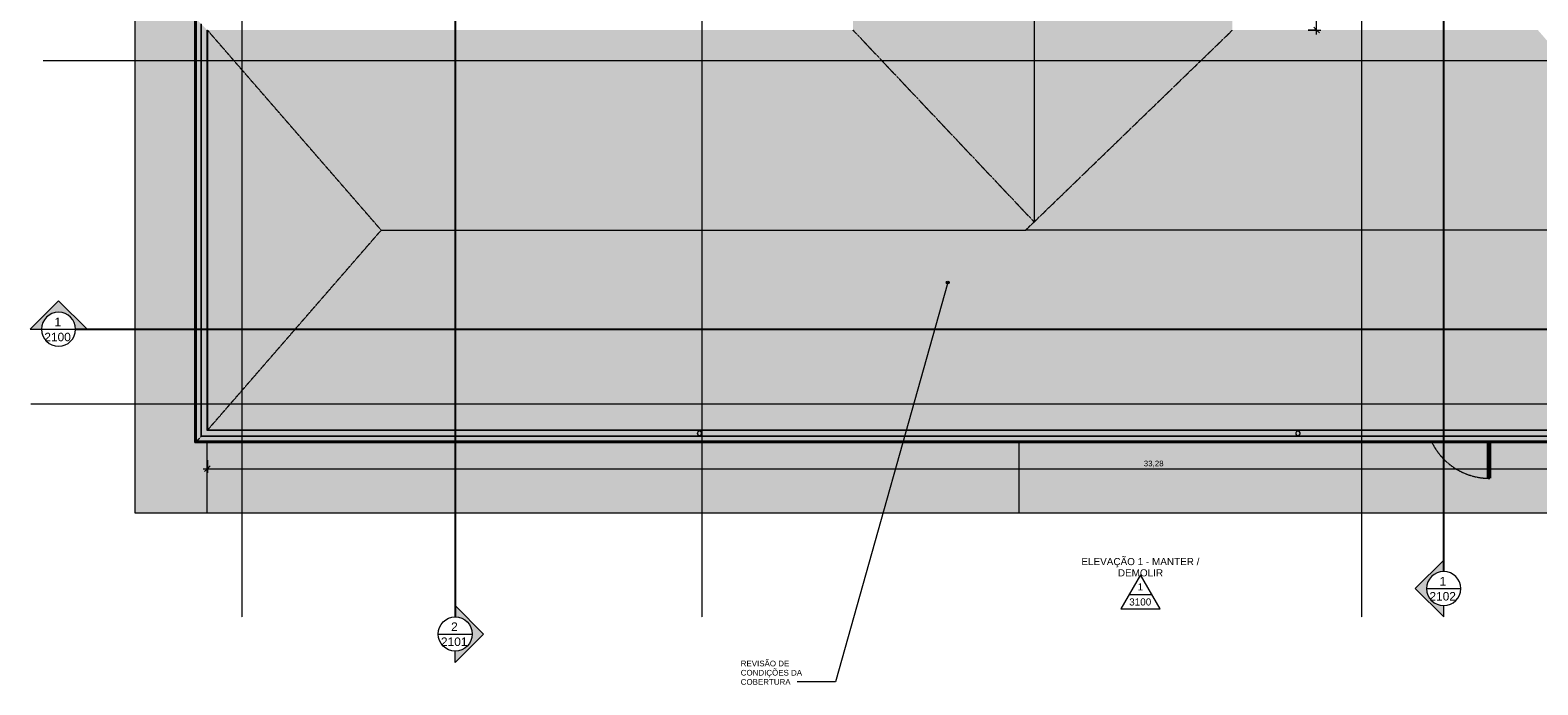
# Model space of a CAD drawing. Header units: millimetres. Extents: x -33648 to 9648, y -23114 to 4340.
# Tile 1 of 11: x -33619 to -7102, y -23114 to -11590. Entities that reach past the tile are written whole.
import ezdxf

# ---------------------------------------------------------------- set-up
doc = ezdxf.new("R2010")
doc.units = ezdxf.units.MM
doc.linetypes.add('_Tracejado médio', pattern=[4, 3, -1])
doc.linetypes.add('_Traço - ponto', pattern=[16, 12, -2, 0, -2])
for name, color, linetype, lineweight in [('A-ANNO-DIMS', 211, 'Continuous', 9), ('A-ANNO-DIMS-50', 211, 'Continuous', 9), ('A-DETL-MBND', 5, 'Continuous', 25), ('A-DOOR', 31, 'Continuous', 25), ('A-DOOR-HDLN', 31, 'Continuous', 25), ('A-GENM', 13, 'Continuous', 18), ('A-ROOF', 132, 'Continuous', 25), ('A-ROOF-OTLN', 132, 'Continuous', 25), ('A-ROOF-PATT', 132, 'Continuous', 25), ('G-ANNO-SYMB', 111, 'Continuous', 9), ('G-ANNO-TEXT', 231, 'Continuous', 9), ('S-GRID', 1, 'Continuous', 9)]:
    doc.layers.add(name, color=color, linetype=linetype, lineweight=lineweight)
doc.styles.add('Arial', font='arial.ttf', dxfattribs={"height": 125})
doc.styles.add('Arial_2', font='arial.ttf', dxfattribs={"height": 150})
doc.styles.add('Arial_3', font='arial.ttf', dxfattribs={"height": 100})
doc.dimstyles.new('Diagonal_-_2_0mm_Arial', dxfattribs={"dimscale": 304.8, "dimtxt": 102.02594, "dimasz": 0.328084, "dimexe": 0.246063, "dimexo": 0.0625, "dimgap": 0.024606, "dimtad": 1, "dimlfac": 0.001, "dimrnd": 0.01, "dimzin": 0, "dimdsep": 46, "dimtxsty": 'Arial_3', "dimblk1": 'OBLIQUE', "dimblk2": 'OBLIQUE', "dimsah": 1, "dimcen": 0.09, "dimdle": 0.246063, "dimadec": 0, "dimazin": 0, "dimtfac": 1, "dimtdec": 4, "dimtix": 1, "dimtmove": 0, "dimatfit": 3, "dimfxl": 0.492126, "dimfxlon": 1, "dimtvp": 1, "dimtolj": 1, "dimtzin": 0, "dimarcsym": 2})

# ---------------------------------------------------------------- blocks, each defined once
blk = doc.blocks.new('Generic Models 24 - Generic Models 24-3312760-PLANTA COBERTURA - MANTER _ DEMOLIR')
at = {"layer": 'A-GENM', "linetype": '_Tracejado médio'}
for points in [[(-28789, -18634), (-28788, -18634), (-28788, -18632), (-28868, -18632), (-28868, -18634), (-28793, -18634)], [(-21807, -18634), (-21806, -18634), (-21806, -18632), (-21886, -18632), (-21886, -18634), (-21811, -18634)], [(-11282, -18634), (-11281, -18634), (-11281, -18632), (-11361, -18632), (-11361, -18634), (-11286, -18634)]]:
    blk.add_hatch(color=41, dxfattribs=at).paths.add_polyline_path(points, flags=0)
h = blk.add_hatch(color=41, dxfattribs=at)
h.paths.add_polyline_path([(-21846, -18727), (-21835, -18726), (-21826, -18722), (-21817, -18715), (-21811, -18707), (-21807, -18697), (-21806, -18687), (-21807, -18677), (-21811, -18667), (-21817, -18659), (-21826, -18652), (-21835, -18648), (-21846, -18647), (-21856, -18648), (-21866, -18652), (-21874, -18659), (-21880, -18667), (-21884, -18677), (-21886, -18687), (-21884, -18697), (-21880, -18707), (-21874, -18715), (-21866, -18722), (-21856, -18726)], flags=0)
h.paths.add_polyline_path([(-21846, -18724), (-21855, -18723), (-21864, -18719), (-21872, -18713), (-21878, -18706), (-21882, -18697), (-21883, -18687), (-21882, -18677), (-21878, -18668), (-21872, -18660), (-21864, -18654), (-21855, -18651), (-21846, -18649), (-21836, -18651), (-21827, -18654), (-21819, -18660), (-21813, -18668), (-21809, -18677), (-21808, -18687), (-21809, -18697), (-21813, -18706), (-21819, -18713), (-21827, -18719), (-21836, -18723)], flags=0)
h = blk.add_hatch(color=41, dxfattribs=at)
h.paths.add_polyline_path([(-11321, -18727), (-11310, -18726), (-11301, -18722), (-11292, -18715), (-11286, -18707), (-11282, -18697), (-11281, -18687), (-11282, -18677), (-11286, -18667), (-11292, -18659), (-11301, -18652), (-11310, -18648), (-11321, -18647), (-11331, -18648), (-11341, -18652), (-11349, -18659), (-11355, -18667), (-11359, -18677), (-11361, -18687), (-11359, -18697), (-11355, -18707), (-11349, -18715), (-11341, -18722), (-11331, -18726)], flags=0)
h.paths.add_polyline_path([(-11321, -18724), (-11330, -18723), (-11339, -18719), (-11347, -18713), (-11353, -18706), (-11357, -18697), (-11358, -18687), (-11357, -18677), (-11353, -18668), (-11347, -18660), (-11339, -18654), (-11330, -18651), (-11321, -18649), (-11311, -18651), (-11302, -18654), (-11294, -18660), (-11288, -18668), (-11284, -18677), (-11283, -18687), (-11284, -18697), (-11288, -18706), (-11294, -18713), (-11302, -18719), (-11311, -18723)], flags=0)
at = {"layer": 'A-GENM', "color": 30, "linetype": '_Tracejado médio'}
for p, q in [((-28868, -18632), (-28868, -18634)), ((-28788, -18634), (-28788, -18632)), ((-21886, -18632), (-21886, -18634)), ((-21806, -18634), (-21806, -18632)), ((-11361, -18632), (-11361, -18634)), ((-11281, -18634), (-11281, -18632))]:
    blk.add_line(p, q, dxfattribs=at)
for centre, radius, start, end in [((-21846, -18687), 40, 0, 180), ((-21846, -18687), 40, 180, 0), ((-21846, -18687), 37.5, 0, 180), ((-21846, -18687), 37.5, 180, 0), ((-11321, -18687), 40, 0, 180), ((-11321, -18687), 40, 180, 0), ((-11321, -18687), 37.5, 0, 180), ((-11321, -18687), 37.5, 180, 0)]:
    blk.add_arc(centre, radius, start, end, dxfattribs=at)
blk = doc.blocks.new('PORTA - Simples - 1_20 x 2_60-3968664-PLANTA COBERTURA - MANTER _ DEMOLIR')
at = {"layer": 'A-DOOR', "color": 40, "linetype": '_Tracejado médio', "lineweight": 35}
for p, q in [((565, -460), (565, -459)), ((595, -459), (595, -460)), ((565, -1305), (565, -681)), ((595, -681), (595, -1305)), ((595, -1305), (565, -1305))]:
    blk.add_line(p, q, dxfattribs=at)
at = {"layer": 'A-DOOR-HDLN', "color": 30, "linetype": '_Tracejado médio', "lineweight": 18}
blk.add_line((-503, -461), (-504, -459), dxfattribs=at)
blk.add_arc((590, -175), 1130, 206.6234, 270.1404, dxfattribs=at)
blk = doc.blocks.new('Elevation - Elevation mark-2836346-PLANTA COBERTURA - MANTER _ DEMOLIR')
at = {"layer": 'G-ANNO-SYMB'}
for p, q in [((0, 8), (-6.93, -4)), ((6.93, -4), (0, 8)), ((4.04, 1), (-4.04, 1)), ((-6.93, -4), (6.93, -4))]:
    blk.add_line(p, q, dxfattribs=at)
blk = doc.blocks.new('Section - M_Section head ABNT-2836546-PLANTA COBERTURA - MANTER _ DEMOLIR')
at = {"layer": 'G-ANNO-SYMB'}
h = blk.add_hatch(color=256, dxfattribs=at)
edge = h.paths.add_edge_path(flags=0)
edge.add_line((-6, 10), (4, 0))
edge.add_line((4, 0), (0, 0))
edge.add_arc((-6, 0), 6, 0, 180)
edge.add_line((-12, 0), (-16, 0))
edge.add_line((-16, 0), (-6, 10))
for p, q in [((-16, 0), (-6, 10)), ((-6, 10), (-16, 0)), ((4, 0), (-6, 10)), ((4, 0), (-6, 10)), ((0, 0), (4, 0)), ((-16, 0), (-12, 0))]:
    blk.add_line(p, q, dxfattribs=at)
for start, end in [(360, 180), (0, 180), (180, 0)]:
    blk.add_arc((-6, 0), 6, start, end, dxfattribs=at)
blk = doc.blocks.new('DIMBLOCK1-PLANTA COBERTURA - MANTER _ DEMOLIR')
at = {"layer": 'A-ANNO-DIMS-50'}
for p, q in [((-30576, -19310), (2859, -19310)), ((-30501, -19160), (-30501, -19385)), ((-30501, -19310), (-30501, -19160)), ((2784, -19160), (2784, -19385)), ((2784, -19310), (2784, -19160))]:
    blk.add_line(p, q, dxfattribs=at)
at = {"layer": 'A-ANNO-DIMS-50', "lineweight": 18}
for p, q in [((-30501, -19310), (-30551, -19360)), ((-30501, -19310), (-30451, -19260)), ((2784, -19310), (2734, -19360)), ((2784, -19310), (2834, -19260))]:
    blk.add_line(p, q, dxfattribs=at)
at = {"layer": 'A-ANNO-DIMS-50', "color": 0, "insert": (-14033, -19168), "char_height": 100, "width": 418.7, "attachment_point": 1, "line_spacing_factor": 0.941778, "style": 'Arial_3'}
blk.add_mtext('33,28', dxfattribs=at)
blk = doc.blocks.new('_Oblique')
at = {"color": 0, "linetype": 'ByBlock', "lineweight": -2}
blk.add_line((-0.5, -0.5), (0.5, 0.5), dxfattribs=at)
blk = doc.blocks.new('DIMBLOCK4-PLANTA COBERTURA - MANTER _ DEMOLIR')
at = {"layer": 'A-ANNO-DIMS-50'}
for p, q in [((-11142, -6093), (-10917, -6093)), ((-10992, -6093), (-11142, -6093)), ((-10992, -11665), (-10992, -6018)), ((-11142, -11590), (-10917, -11590)), ((-10992, -11590), (-11142, -11590))]:
    blk.add_line(p, q, dxfattribs=at)
at = {"layer": 'A-ANNO-DIMS-50', "lineweight": 18}
for p, q in [((-10992, -6093), (-11042, -6043)), ((-10992, -6093), (-10942, -6143)), ((-10992, -11590), (-11042, -11540)), ((-10992, -11590), (-10942, -11640))]:
    blk.add_line(p, q, dxfattribs=at)
at = {"layer": 'A-ANNO-DIMS-50', "color": 0, "insert": (-11134, -8977), "char_height": 100, "width": 325.65, "attachment_point": 1, "rotation": 90, "line_spacing_factor": 0.941778, "style": 'Arial_3'}
blk.add_mtext('5,50', dxfattribs=at)

msp = doc.modelspace()

# ---------------------------------------------------------------- hatches: boundary and pattern name
at = {"layer": 'A-DETL-MBND'}
h = msp.add_hatch(color=256, dxfattribs=at)
h.paths.add_polyline_path([(-30510.78, -20085.566), (-30510.78, -18854.479), (-30722.793, -18854.479), (-30722.793, -11367.504), (-30071.115, -11367.504), (-30071.115, -10518.492), (-30091.115, -10518.492), (-30091.115, -9618.492), (-30071.115, -9618.492), (-30071.115, -9498.492), (-31775.802, -9498.492), (-31775.802, -20085.566)], flags=0)
h.paths.add_polyline_path([(-30502.213, -18433.492), (-30500.78, -18433.492), (-30500.78, -11589.517), (-30071.115, -11589.517), (-30071.115, -11588.084), (-30502.213, -11588.084), (-30502.213, -18129.338)], flags=0)
h = msp.add_hatch(color=256, dxfattribs=at)
h.paths.add_polyline_path([(-30510.78, -20085.566), (-16225.78, -20085.566), (-16225.78, -18854.479), (-30510.78, -18854.479), (-30510.78, -18933.418)], flags=0)
h.paths.add_polyline_path([(-16282.975, -18633.899), (-16225.78, -18633.899), (-16225.78, -18632.466), (-21805.632, -18632.466), (-21805.632, -18633.899), (-16926.126, -18633.899)], flags=0)
h.paths.add_polyline_path([(-21885.632, -18633.899), (-21885.632, -18632.466), (-28788.132, -18632.466), (-28788.132, -18633.899), (-21910.549, -18633.899)], flags=0)
h.paths.add_polyline_path([(-30500.78, -18633.899), (-28868.132, -18633.899), (-28868.132, -18632.466), (-30500.78, -18632.466), (-30500.78, -18433.492), (-30502.213, -18433.492), (-30502.213, -18633.899)], flags=0)
h = msp.add_hatch(color=256, dxfattribs=at)
h.paths.add_polyline_path([(-16225.78, -20085.566), (-3425.975, -20085.566), (-3425.975, -18854.479), (-16225.78, -18854.479), (-16225.78, -18933.418)], flags=0)
h.paths.add_polyline_path([(-13710.369, -18633.899), (-11360.632, -18633.899), (-11360.632, -18632.466), (-16225.78, -18632.466), (-16225.78, -18633.899), (-14353.52, -18633.899)], flags=0)
h.paths.add_polyline_path([(-6635.704, -18633.899), (-4955.632, -18633.899), (-4955.632, -18632.466), (-11280.632, -18632.466), (-11280.632, -18633.899), (-7278.855, -18633.899)], flags=0)
h.paths.add_polyline_path([(-4875.632, -18633.899), (-3425.975, -18633.899), (-3425.975, -18632.466), (-4875.632, -18632.466)], flags=0)
at = {"layer": 'A-ROOF-OTLN'}
for points in [[(-30722.793, -18854.479), (-30717.812, -18849.498), (-30717.812, -11372.485), (-30722.793, -11367.504), (-30722.793, -18129.338)], [(-30717.812, -18849.498), (-30714.673, -18846.359), (-30714.673, -11375.624), (-30717.812, -11372.485), (-30717.812, -18846.359)], [(-30714.673, -18846.359), (-30694.659, -18826.345), (-30694.659, -11395.638), (-30714.673, -11375.624), (-30714.673, -18826.587)], [(-30694.659, -18826.345), (-30610.008, -18741.694), (-30610.008, -11480.289), (-30694.659, -11395.638), (-30694.659, -18825.032)], [(-30610.008, -18741.694), (-30606.516, -18738.202), (-30606.516, -11483.781), (-30610.008, -11480.289), (-30610.008, -18738.202)], [(-30606.516, -18738.202), (-30507.213, -18638.899), (-30507.213, -11583.084), (-30606.516, -11483.781), (-30606.516, -18638.899)], [(-30507.213, -18638.899), (-30502.213, -18633.899), (-30502.213, -11588.084), (-30507.213, -11583.084), (-30507.213, -18129.338)], [(2046.84, -18846.359), (2089.714, -18846.359), (2089.714, -18826.345), (-30694.659, -18826.345), (-30714.673, -18846.359), (1725.264, -18846.359)], [(2089.714, -18826.345), (2089.714, -18741.694), (-30610.008, -18741.694), (-30694.659, -18826.345), (2046.84, -18826.345)], [(2046.84, -18741.694), (2089.714, -18741.694), (2089.714, -18738.202), (-30606.516, -18738.202), (-30610.008, -18741.694), (1725.264, -18741.694)], [(2046.84, -18638.899), (2089.714, -18638.899), (2089.714, -18633.899), (-30502.213, -18633.899), (-30507.213, -18638.899), (1886.052, -18638.899)], [(2046.84, -18854.479), (2089.714, -18854.479), (2089.714, -18849.498), (-30717.812, -18849.498), (-30722.793, -18854.479), (1725.264, -18854.479)], [(-30717.812, -18849.498), (2089.714, -18849.498), (2089.714, -18846.359), (-30714.673, -18846.359)]]:
    msp.add_hatch(color=41, dxfattribs=at).paths.add_polyline_path(points, flags=0)
h = msp.add_hatch(color=41, dxfattribs=at)
h.paths.add_polyline_path([(2046.84, -18738.202), (2089.714, -18738.202), (2089.714, -18638.899), (-30507.213, -18638.899), (-30606.516, -18738.202), (1725.264, -18738.202)], flags=0)
h.paths.add_polyline_path([(1864.368, -18726.91), (1854.016, -18725.547), (1844.368, -18721.551), (1834.728, -18713.427), (1829.21, -18705.66), (1825.646, -18696.616), (1824.368, -18686.91), (1825.731, -18676.558), (1829.727, -18666.91), (1837.852, -18657.27), (1845.618, -18651.752), (1854.663, -18648.188), (1864.368, -18646.91), (1874.721, -18648.273), (1886.052, -18653.561), (1892.653, -18658.626), (1899.527, -18668.16), (1903.091, -18677.205), (1904.368, -18686.91), (1903.005, -18697.263), (1899.009, -18706.91), (1890.885, -18716.551), (1883.118, -18722.069), (1874.074, -18725.633), (1866.704, -18726.603)], flags=0)
h.paths.add_polyline_path([(-11320.632, -18726.91), (-11330.984, -18725.547), (-11340.632, -18721.551), (-11350.272, -18713.427), (-11355.79, -18705.66), (-11359.354, -18696.616), (-11360.632, -18686.91), (-11359.269, -18676.558), (-11355.273, -18666.91), (-11347.148, -18657.27), (-11339.382, -18651.752), (-11330.337, -18648.188), (-11320.632, -18646.91), (-11310.279, -18648.273), (-11300.632, -18652.269), (-11292.347, -18658.626), (-11285.473, -18668.16), (-11281.909, -18677.205), (-11280.632, -18686.91), (-11281.995, -18697.263), (-11285.991, -18706.91), (-11294.115, -18716.551), (-11301.882, -18722.069), (-11310.926, -18725.633)], flags=0)
h.paths.add_polyline_path([(-4915.632, -18726.91), (-4925.984, -18725.547), (-4935.632, -18721.551), (-4945.272, -18713.427), (-4950.79, -18705.66), (-4954.354, -18696.616), (-4955.632, -18686.91), (-4954.269, -18676.558), (-4950.273, -18666.91), (-4942.148, -18657.27), (-4934.382, -18651.752), (-4925.337, -18648.188), (-4915.632, -18646.91), (-4905.279, -18648.273), (-4895.632, -18652.269), (-4887.347, -18658.626), (-4880.473, -18668.16), (-4876.909, -18677.205), (-4875.632, -18686.91), (-4876.995, -18697.263), (-4880.991, -18706.91), (-4889.115, -18716.551), (-4896.882, -18722.069), (-4905.926, -18725.633)], flags=0)
h.paths.add_polyline_path([(-21845.632, -18726.91), (-21855.984, -18725.547), (-21865.632, -18721.551), (-21875.272, -18713.427), (-21880.79, -18705.66), (-21884.354, -18696.616), (-21885.632, -18686.91), (-21884.269, -18676.558), (-21880.273, -18666.91), (-21872.148, -18657.27), (-21864.382, -18651.752), (-21855.337, -18648.188), (-21845.632, -18646.91), (-21835.279, -18648.273), (-21825.632, -18652.269), (-21817.347, -18658.626), (-21810.473, -18668.16), (-21806.909, -18677.205), (-21805.632, -18686.91), (-21806.995, -18697.263), (-21810.991, -18706.91), (-21819.115, -18716.551), (-21826.882, -18722.069), (-21835.926, -18725.633), (-21843.296, -18726.603)], flags=0)
h.paths.add_polyline_path([(1864.368, -18724.41), (1874.721, -18722.864), (1884.368, -18718.427), (1890.885, -18713.427), (1896.844, -18705.66), (1900.591, -18696.616), (1901.868, -18686.91), (1900.323, -18676.558), (1895.885, -18666.91), (1890.885, -18660.394), (1883.118, -18654.434), (1874.074, -18650.688), (1864.368, -18649.41), (1854.016, -18650.956), (1844.368, -18655.393), (1837.852, -18660.394), (1831.892, -18668.16), (1828.146, -18677.205), (1826.868, -18686.91), (1828.414, -18697.263), (1832.852, -18706.91), (1837.852, -18713.427), (1845.618, -18719.386), (1854.663, -18723.133)], flags=0)
h.paths.add_polyline_path([(-21845.632, -18724.41), (-21835.279, -18722.864), (-21825.632, -18718.427), (-21819.115, -18713.427), (-21813.156, -18705.66), (-21809.409, -18696.616), (-21808.132, -18686.91), (-21809.677, -18676.558), (-21814.115, -18666.91), (-21819.115, -18660.394), (-21826.882, -18654.434), (-21835.926, -18650.688), (-21845.632, -18649.41), (-21855.984, -18650.956), (-21865.632, -18655.393), (-21872.148, -18660.394), (-21878.108, -18668.16), (-21881.854, -18677.205), (-21883.132, -18686.91), (-21881.586, -18697.263), (-21877.148, -18706.91), (-21872.148, -18713.427), (-21864.382, -18719.386), (-21855.337, -18723.133)], flags=0)
h.paths.add_polyline_path([(-4915.632, -18724.41), (-4905.279, -18722.864), (-4895.632, -18718.427), (-4889.115, -18713.427), (-4883.156, -18705.66), (-4879.409, -18696.616), (-4878.132, -18686.91), (-4879.677, -18676.558), (-4884.115, -18666.91), (-4889.115, -18660.394), (-4896.882, -18654.434), (-4905.926, -18650.688), (-4915.632, -18649.41), (-4925.984, -18650.956), (-4935.632, -18655.393), (-4942.148, -18660.394), (-4948.108, -18668.16), (-4951.854, -18677.205), (-4953.132, -18686.91), (-4951.586, -18697.263), (-4947.148, -18706.91), (-4942.148, -18713.427), (-4934.382, -18719.386), (-4925.337, -18723.133)], flags=0)
h.paths.add_polyline_path([(-11320.632, -18724.41), (-11310.279, -18722.864), (-11300.632, -18718.427), (-11294.115, -18713.427), (-11288.156, -18705.66), (-11284.409, -18696.616), (-11283.132, -18686.91), (-11284.677, -18676.558), (-11289.115, -18666.91), (-11294.115, -18660.394), (-11301.882, -18654.434), (-11310.926, -18650.688), (-11320.632, -18649.41), (-11330.984, -18650.956), (-11340.632, -18655.393), (-11347.148, -18660.394), (-11353.108, -18668.16), (-11356.854, -18677.205), (-11358.132, -18686.91), (-11356.586, -18697.263), (-11352.148, -18706.91), (-11347.148, -18713.427), (-11339.382, -18719.386), (-11330.337, -18723.133)], flags=0)
at = {"layer": 'A-ROOF-PATT'}
for points in [[(-15961.139, -14966.045), (-15961.139, -3395.314), (-19146.115, -6093.492), (-19146.115, -11589.517), (-16110.538, -14807.66)], [(-16110.538, -15111.326), (-12472.141, -11589.517), (-12472.141, -6093.492), (-15961.139, -3395.314), (-15961.139, -14966.045), (-16110.884, -15110.992)], [(-30500.78, -18632.466), (-27444.816, -15110.992), (-30500.78, -11589.517), (-30500.78, -18129.338)], [(-27444.816, -15110.992), (-16110.884, -15110.992), (-15961.139, -14966.045), (-19146.115, -11589.517), (-30500.78, -11589.517), (-28502.851, -13891.788)], [(-13067.218, -15111.326), (-4043.835, -15111.326), (-7100.089, -11589.517), (-12472.141, -11589.517), (-16110.538, -15111.326), (-15961.139, -15111.326)], [(-12424.066, -18632.466), (2089.714, -18632.466), (2089.714, -18130.021), (2379.62, -18130.021), (-1968.026, -12719.312), (-4043.835, -15111.326), (-27444.816, -15110.992), (-30500.78, -18632.466), (-13067.218, -18632.466)]]:
    msp.add_hatch(color=41, dxfattribs=at).paths.add_polyline_path(points, flags=0)
at = {"layer": 'G-ANNO-TEXT'}
h = msp.add_hatch(color=7, dxfattribs=at)
edge = h.paths.add_edge_path(flags=0)
edge.add_arc((-17481.011, -16032.84), 25, 0, 360)

# ---------------------------------------------------------------- linework, layer by layer
at = {"layer": 'A-DETL-MBND', "lineweight": 18}
for p, q in [((-31775.802, -238.492), (-31775.802, -20085.566)), ((-30500.78, -18433.492), (-30502.213, -18433.492)), ((-16225.78, -18633.899), (-16225.78, -18632.466)), ((-30510.78, -18854.479), (-30510.78, -20085.566)), ((-16225.78, -20085.566), (-16225.78, -18854.479)), ((-31775.802, -20085.566), (3551.996, -20085.566))]:
    msp.add_line(p, q, dxfattribs=at)
at = {"layer": 'A-ROOF', "color": 30, "linetype": '_Tracejado médio', "lineweight": 18}
for p, q in [((-15961.139, -3395.314), (-15961.139, -14966.045)), ((-30500.78, -11589.517), (-30500.78, -18632.466)), ((-27444.816, -15110.992), (-30500.78, -11589.517)), ((-15961.139, -14966.045), (-19146.115, -11589.517)), ((-16110.538, -15111.326), (-12472.141, -11589.517)), ((-30500.78, -18632.466), (-27444.816, -15110.992)), ((-27444.816, -15110.992), (-16110.884, -15110.992)), ((-16110.884, -15110.992), (-15961.139, -14966.045)), ((-16110.884, -15110.992), (-16110.538, -15111.326)), ((-4043.835, -15111.326), (-16110.538, -15111.326)), ((-30500.78, -18632.466), (2089.714, -18632.466))]:
    msp.add_line(p, q, dxfattribs=at)
at = {"layer": 'A-ROOF-OTLN', "color": 30, "linetype": '_Tracejado médio', "lineweight": 18}
for p, q in [((-30722.793, -18854.479), (-30722.793, -11367.504)), ((-30717.812, -18849.498), (-30717.812, -11372.485)), ((-30714.673, -18846.359), (-30714.673, -11375.624)), ((-30694.659, -18826.345), (-30694.659, -11395.638)), ((-30610.008, -18741.694), (-30610.008, -11480.289)), ((-30606.516, -18738.202), (-30606.516, -11483.781)), ((-30507.213, -18638.899), (-30507.213, -11583.084)), ((-30502.213, -18633.899), (-30502.213, -11588.084)), ((-30722.793, -18854.479), (-30694.659, -18826.345)), ((2089.714, -18826.345), (-30694.659, -18826.345)), ((-30610.008, -18741.694), (-30606.516, -18738.202)), ((2089.714, -18741.694), (-30610.008, -18741.694)), ((2089.714, -18738.202), (-30606.516, -18738.202)), ((2089.714, -18638.899), (-30507.213, -18638.899)), ((2089.714, -18633.899), (-30502.213, -18633.899)), ((2089.714, -18854.479), (-30722.793, -18854.479)), ((2089.714, -18849.498), (-30717.812, -18849.498)), ((2089.714, -18846.359), (-30714.673, -18846.359))]:
    msp.add_line(p, q, dxfattribs=at)
msp.add_open_spline([(-30693.346, -18825.032), (-30692.146, -18823.837), (-30689.209, -18820.899), (-30683.188, -18814.865), (-30677.687, -18809.377), (-30671.28, -18802.96), (-30664.66, -18796.341), (-30658.122, -18789.826), (-30652.925, -18784.588), (-30648.615, -18780.289), (-30644.214, -18775.93), (-30638.555, -18770.238), (-30631.569, -18763.221), (-30622.068, -18753.833), (-30614.819, -18746.596), (-30610.008, -18741.694)], degree=3, knots=[0.1428571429, 0.1428571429, 0.1428571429, 0.1428571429, 0.2857142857, 0.3571428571, 0.4285714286, 0.5, 0.5714285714, 0.625, 0.6785714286, 0.7053571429, 0.7321428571, 0.7857142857, 0.8392857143, 0.8928571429, 1, 1, 1, 1], dxfattribs=at)
at = {"layer": 'G-ANNO-SYMB', "lineweight": 25}
for p, q in [((-8757.442, -21119.396), (-8757.442, 1796.455)), ((-26143.005, 996.455), (-26143.005, -21919.396)), ((-32819.066, -16855.239), (5564.08, -16855.239))]:
    msp.add_line(p, q, dxfattribs=at)
at = {"layer": 'G-ANNO-SYMB'}
for p, q in [((-33419.066, -16855.239), (-32819.066, -16855.239)), ((-9057.442, -21419.396), (-8457.442, -21419.396)), ((-26443.005, -22219.396), (-25843.005, -22219.396))]:
    msp.add_line(p, q, dxfattribs=at)
at = {"layer": 'G-ANNO-TEXT', "color": 7}
for p, q in [((-17481.011, -16032.84), (-19452.319, -23062.683)), ((-19452.319, -23062.683), (-20126.788, -23062.683))]:
    msp.add_line(p, q, dxfattribs=at)
msp.add_circle((-17481.011, -16032.84), 25, dxfattribs=at)
at = {"layer": 'S-GRID', "linetype": '_Traço - ponto'}
for p, q in [((-29896.115, 3840.211), (-29896.115, -21925.591)), ((-21806.115, 3840.211), (-21806.115, -21925.591)), ((-10201.115, 3840.211), (-10201.115, -21925.591)), ((5705.704, -12128.492), (-33392.798, -12128.492)), ((5705.704, -18173.492), (-33608.19, -18173.492))]:
    msp.add_line(p, q, dxfattribs=at)

# ---------------------------------------------------------------- block references
at = {"layer": 'A-DOOR', "color": 30, "linetype": '_Tracejado médio', "lineweight": 18}
msp.add_blockref('PORTA - Simples - 1_20 x 2_60-3968664-PLANTA COBERTURA - MANTER _ DEMOLIR', (-8541.115, -18173.492), dxfattribs=at)
at = {"layer": 'A-GENM', "color": 30, "linetype": '_Tracejado médio'}
msp.add_blockref('Generic Models 24 - Generic Models 24-3312760-PLANTA COBERTURA - MANTER _ DEMOLIR', (0, 0), dxfattribs=at)
at = {"layer": 'G-ANNO-SYMB', "xscale": 49.99999999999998, "yscale": 49.99999999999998, "zscale": 49.99999999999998}
for name, p in [('Section - M_Section head ABNT-2836546-PLANTA COBERTURA - MANTER _ DEMOLIR', (-32819.066, -16855.239)), ('Elevation - Elevation mark-2836346-PLANTA COBERTURA - MANTER _ DEMOLIR', (-14091.79, -21578.328))]:
    msp.add_blockref(name, p, dxfattribs=at)
at = {"layer": 'G-ANNO-SYMB', "xscale": 49.99999999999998, "yscale": 49.99999999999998, "zscale": 49.99999999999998, "rotation": 90}
msp.add_blockref('Section - M_Section head ABNT-2836546-PLANTA COBERTURA - MANTER _ DEMOLIR', (-8757.442, -21119.396), dxfattribs=at)
at = {"layer": 'G-ANNO-SYMB', "extrusion": (0, 0, -1), "xscale": 49.99999999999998, "yscale": 49.99999999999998, "zscale": 49.99999999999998, "rotation": 90.00000000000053}
msp.add_blockref('Section - M_Section head ABNT-2836546-PLANTA COBERTURA - MANTER _ DEMOLIR', (26143.005, -21919.396), dxfattribs=at)

# ---------------------------------------------------------------- texts
at = {"layer": 'G-ANNO-SYMB', "attachment_point": 1}
for s, insert, char_height, width, style in [('1', (-33191.272, -16651.281), 150, 144.30375, 'Arial_2'), ('2100', (-33369.772, -16916.27), 150, 577.215, 'Arial_2'), ('ELEVAÇÃO 1 - MANTER /', (-15129.642, -20881.694), 125, 2513.29031, 'Arial'), ('DEMOLIR', (-14488.028, -21080.132), 125, 958.01656, 'Arial'), ('1', (-14140.791, -21327.054), 125, 116.24469, 'Arial'), ('2102', (-9008.148, -21480.427), 150, 577.215, 'Arial_2'), ('1', (-8829.648, -21215.438), 150, 144.30375, 'Arial_2'), ('3100', (-14289.238, -21592.48), 125, 464.97875, 'Arial'), ('2', (-26215.211, -22015.438), 150, 144.30375, 'Arial_2'), ('2101', (-26393.711, -22280.427), 150, 577.215, 'Arial_2')]:
    msp.add_mtext(s, dxfattribs=dict(at, insert=insert, char_height=char_height, width=width, style=style))
at = {"layer": 'G-ANNO-TEXT', "color": 7, "char_height": 100, "attachment_point": 1, "style": 'Arial_3'}
for s, insert, width in [('REVISÃO DE ', (-21121.357, -22688.568), 1106.32875), ('CONDIÇÕES DA ', (-21121.357, -22850.626), 1378.9025), ('COBERTURA', (-21121.357, -23012.683), 1082.27813)]:
    msp.add_mtext(s, dxfattribs=dict(at, insert=insert, width=width))

# ---------------------------------------------------------------- dimensions: what is measured, and where the dimension line sits
at = {"layer": 'A-ANNO-DIMS'}
dim = msp.add_linear_dim(base=(-10992.248, -6093.492), p1=(-11142.248, -11589.517), p2=(-11142.248, -6093.492), angle=90, dimstyle='Diagonal_-_2_0mm_Arial', override={"dimpost": '<>', "dimfxl": 5496.02572}, dxfattribs=at)
dim.commit()
dim.dimension.update_dxf_attribs({"geometry": 'DIMBLOCK4-PLANTA COBERTURA - MANTER _ DEMOLIR', "text_midpoint": (-11050.806, -8841.504)})
dim = msp.add_linear_dim(base=(2783.885, -19309.555), p1=(-30500.78, -19159.555), p2=(2783.885, -19159.555), dimstyle='Diagonal_-_2_0mm_Arial', override={"dimpost": '<>', "dimfxl": 33284.664851}, dxfattribs=at)
dim.commit()
dim.dimension.update_dxf_attribs({"geometry": 'DIMBLOCK1-PLANTA COBERTURA - MANTER _ DEMOLIR', "text_midpoint": (-13858.447, -19250.963)})

doc.saveas('drawing.dxf')
